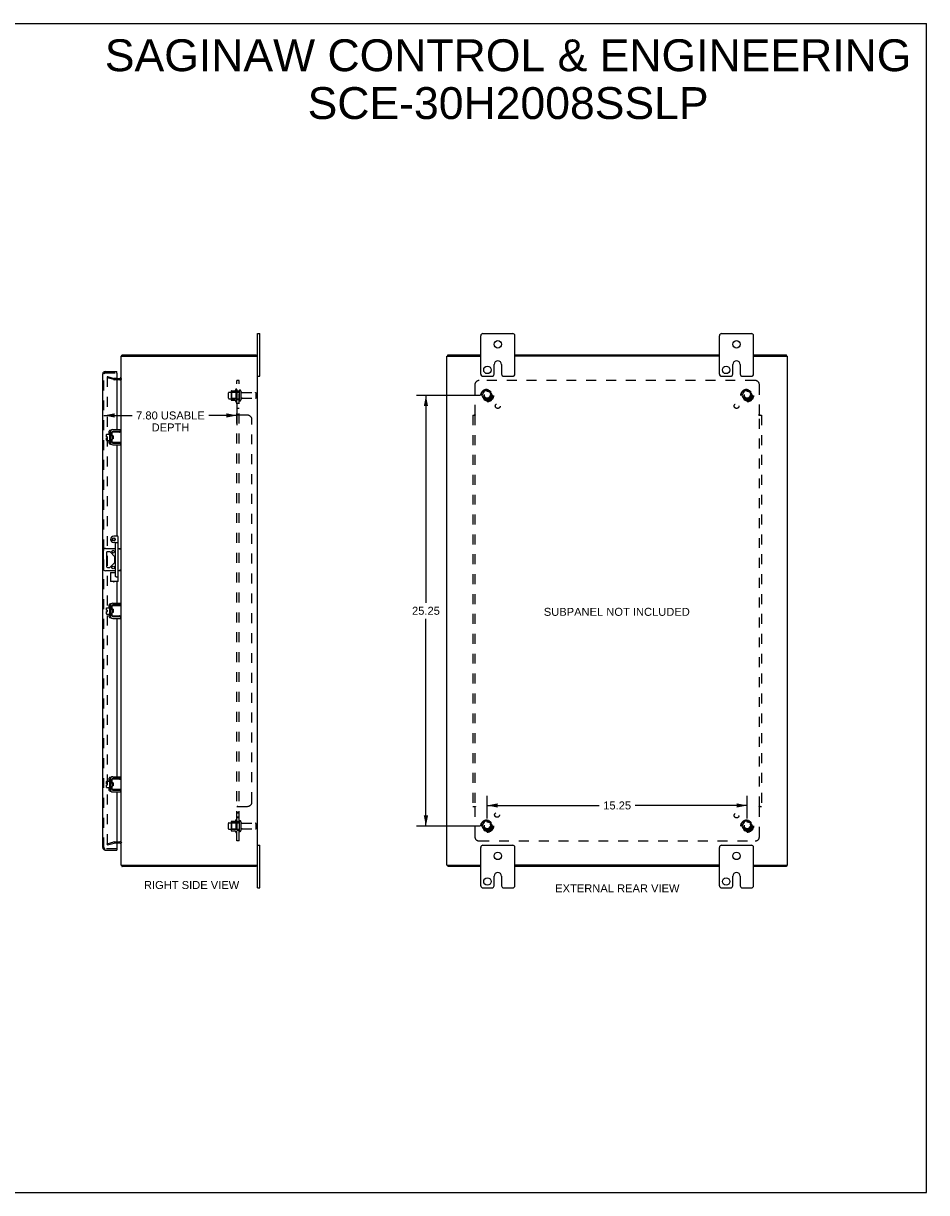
# Model space of a CAD drawing. Header units: inches. Extents: x 0 to 106, y 0 to 69.
# Tile 5 of 5: x 53 to 106, y 0 to 69. Entities that reach past the tile are written whole.
import ezdxf

# ---------------------------------------------------------------- set-up
doc = ezdxf.new("R2010")
doc.units = ezdxf.units.IN
doc.header["$LTSCALE"] = 5.827913
doc.header["$MEASUREMENT"] = 0
doc.linetypes.add('HIDDEN', pattern=[0.2, 0.1, -0.1])
doc.layers.get('0').update_dxf_attribs({"linetype": 'CONTINUOUS'})
for name, color, linetype in [('DEFAULT_2', 8, 'HIDDEN'), ('DIMENSIONS', 7, 'CONTINUOUS'), ('DOOR_ASSEMBLY', 7, 'CONTINUOUS'), ('SUBPANEL', 7, 'CONTINUOUS')]:
    doc.layers.add(name, color=color, linetype=linetype)
doc.styles.get("Standard").update_dxf_attribs({"font": 'arial.ttf'})
doc.dimstyles.new('DIMSTYLE_1', dxfattribs={"dimtxt": 0.46748, "dimasz": 0.623306, "dimexe": 0.09, "dimexo": 0.07, "dimgap": 0.0375, "dimtad": 0, "dimtih": 1, "dimtoh": 1, "dimzin": 4, "dimdsep": 46, "dimtxsty": 'Standard', "dimblk": '_FILLED', "dimblk1": '_FILLED', "dimblk2": '_FILLED', "dimcen": 0.09, "dimadec": 3, "dimazin": 1, "dimtfac": 1, "dimtdec": 3, "dimtofl": 0, "dimtmove": 0, "dimatfit": 3, "dimldrblk": '_FILLED', "dimfxl": 0, "dimtolj": 1, "dimtzin": 4, "dimarcsym": 0})

# ---------------------------------------------------------------- blocks, each defined once
blk = doc.blocks.new('_FILLED')
at = {"color": 0, "linetype": 'ByBlock'}
blk.add_solid([(0, 0), (-1, 0.2), (-1, -0.2)], dxfattribs=at)
blk = doc.blocks.new('*D5')
at = {"layer": 'DIMENSIONS', "color": 2, "linetype": 'Continuous'}
for p, q in [((65.508, 46.272), (65.508, 45.012)), ((57.71, 45.573), (59.364, 45.573)), ((65.508, 45.573), (63.854, 45.573))]:
    blk.add_line(p, q, dxfattribs=at)
at = {"layer": 'DIMENSIONS', "color": 2, "linetype": 'Continuous', "xscale": 0.6233062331, "yscale": 0.6233062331, "zscale": 0.6233062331, "rotation": 180}
blk.add_blockref('_FILLED', (57.71, 45.573), dxfattribs=at)
at = {"layer": 'DIMENSIONS', "color": 2, "linetype": 'Continuous', "xscale": 0.6233062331, "yscale": 0.6233062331, "zscale": 0.6233062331}
blk.add_blockref('_FILLED', (65.508, 45.573), dxfattribs=at)
at = {"layer": 'DIMENSIONS', "color": 2, "linetype": 'Continuous', "insert": (61.609, 45.806), "char_height": 0.46748, "width": 4.02311, "attachment_point": 2, "line_spacing_factor": 0.9}
blk.add_mtext('7.80 USABLE\\PDEPTH', dxfattribs=at)
blk = doc.blocks.new('*D10')
at = {"layer": 'DIMENSIONS', "color": 2, "linetype": 'Continuous'}
for p, q in [((79.749, 46.744), (76.033, 46.744)), ((76.594, 46.744), (76.594, 34.587)), ((76.594, 21.494), (76.594, 33.652)), ((79.749, 21.494), (76.033, 21.494))]:
    blk.add_line(p, q, dxfattribs=at)
at = {"layer": 'DIMENSIONS', "color": 2, "linetype": 'Continuous', "xscale": 0.6233062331, "yscale": 0.6233062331, "zscale": 0.6233062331}
for p, rotation in [((76.594, 46.744), 90), ((76.594, 21.494), 270)]:
    blk.add_blockref('_FILLED', p, dxfattribs=dict(at, rotation=rotation))
at = {"layer": 'DIMENSIONS', "color": 2, "linetype": 'Continuous', "insert": (76.594, 34.353), "char_height": 0.4675, "width": 1.63357, "attachment_point": 2, "line_spacing_factor": 0.9}
blk.add_mtext('25.25', dxfattribs=at)
blk = doc.blocks.new('*D11')
at = {"layer": 'DIMENSIONS', "color": 2, "linetype": 'Continuous'}
for p, q in [((80.185, 21.931), (80.185, 23.265)), ((80.185, 22.704), (86.759, 22.704)), ((95.435, 22.704), (88.86, 22.704)), ((95.435, 21.931), (95.435, 23.265))]:
    blk.add_line(p, q, dxfattribs=at)
at = {"layer": 'DIMENSIONS', "color": 2, "linetype": 'Continuous', "xscale": 0.6233062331, "yscale": 0.6233062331, "zscale": 0.6233062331, "rotation": 180}
blk.add_blockref('_FILLED', (80.185, 22.704), dxfattribs=at)
at = {"layer": 'DIMENSIONS', "color": 2, "linetype": 'Continuous', "xscale": 0.6233062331, "yscale": 0.6233062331, "zscale": 0.6233062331}
blk.add_blockref('_FILLED', (95.435, 22.704), dxfattribs=at)
at = {"layer": 'DIMENSIONS', "color": 2, "linetype": 'Continuous', "insert": (87.81, 22.938), "char_height": 0.4675, "width": 1.63357, "attachment_point": 2, "line_spacing_factor": 0.9}
blk.add_mtext('15.25', dxfattribs=at)

msp = doc.modelspace()

# ---------------------------------------------------------------- linework, layer by layer
at = {"color": 7, "linetype": 'Continuous'}
for p, q in [((0, 68.564), (105.962, 68.564)), ((105.962, 0), (105.962, 68.564)), ((66.708, 50.369), (66.843, 50.369)), ((66.843, 47.869), (66.843, 50.369)), ((79.81, 47.994), (79.81, 50.244)), ((79.935, 50.369), (81.685, 50.369)), ((81.81, 47.994), (81.81, 50.244)), ((93.81, 47.994), (93.81, 50.244)), ((93.935, 50.369), (95.685, 50.369)), ((95.81, 47.994), (95.81, 50.244)), ((58.771, 49.044), (58.771, 49.119)), ((66.645, 49.044), (66.645, 49.119)), ((77.873, 49.044), (77.873, 49.119)), ((97.747, 49.044), (97.747, 49.119)), ((80.591, 47.994), (80.591, 48.557)), ((81.029, 48.557), (81.029, 47.994)), ((94.591, 47.994), (94.591, 48.557)), ((95.029, 48.557), (95.029, 47.994)), ((66.708, 47.869), (66.843, 47.869)), ((79.935, 47.869), (80.466, 47.869)), ((81.154, 47.869), (81.685, 47.869)), ((93.935, 47.869), (94.466, 47.869)), ((95.154, 47.869), (95.685, 47.869)), ((58.071, 44.608), (58.074, 44.608)), ((58.175, 44.577), (58.175, 44.012)), ((58.179, 44.412), (58.179, 44.597)), ((58.189, 44.607), (58.708, 44.607)), ((58.675, 44.637), (58.235, 44.637)), ((58.675, 44.637), (58.675, 44.741)), ((58.708, 43.982), (58.708, 44.607)), ((57.856, 44.328), (57.856, 44.464)), ((57.856, 44.328), (57.924, 44.328)), ((57.856, 44.114), (57.856, 44.26)), ((57.856, 44.26), (57.924, 44.26)), ((57.866, 44.474), (58.031, 44.474)), ((57.866, 44.104), (58.031, 44.104)), ((57.924, 44.26), (57.924, 44.328)), ((58.031, 44.538), (58.031, 44.051)), ((58.041, 44.548), (58.061, 44.548)), ((58.041, 44.041), (58.061, 44.041)), ((58.071, 43.981), (58.074, 43.981)), ((58.179, 44.406), (58.175, 44.413)), ((58.175, 44.205), (58.181, 44.193)), ((58.179, 43.992), (58.179, 44.177)), ((58.181, 44.318), (58.18, 44.339)), ((58.185, 44.264), (58.181, 44.318)), ((58.186, 44.244), (58.185, 44.264)), ((58.239, 44.387), (58.189, 44.387)), ((58.239, 44.202), (58.189, 44.202)), ((58.708, 43.982), (58.189, 43.982)), ((58.197, 44.375), (58.19, 44.387)), ((58.201, 44.387), (58.196, 44.377)), ((58.207, 44.307), (58.205, 44.322)), ((58.209, 44.282), (58.207, 44.307)), ((58.211, 44.267), (58.209, 44.282)), ((58.215, 44.202), (58.221, 44.211)), ((58.219, 44.214), (58.226, 44.202)), ((58.232, 44.318), (58.23, 44.339)), ((58.234, 44.274), (58.232, 44.318)), ((58.236, 44.253), (58.234, 44.274)), ((58.235, 43.952), (58.675, 43.952)), ((58.239, 44.387), (58.239, 44.202)), ((58.635, 43.989), (58.628, 43.992)), ((58.675, 43.952), (58.675, 43.848)), ((57.797, 37.775), (58.393, 37.775)), ((58.533, 37.775), (58.708, 37.775)), ((58.627, 37.725), (58.614, 37.715)), ((57.672, 36.588), (57.672, 37.65)), ((57.863, 37.522), (57.863, 36.717)), ((58.024, 37.584), (57.925, 37.584)), ((58.334, 37.3), (58.068, 37.566)), ((58.353, 36.983), (58.353, 37.256)), ((58.393, 36.463), (57.797, 36.463)), ((57.925, 36.654), (58.024, 36.654)), ((58.068, 36.673), (58.334, 36.939)), ((58.708, 36.463), (58.533, 36.463)), ((57.856, 34.153), (57.856, 34.289)), ((57.866, 34.299), (58.031, 34.299)), ((58.031, 34.363), (58.031, 33.876)), ((58.041, 34.373), (58.061, 34.373)), ((58.071, 34.433), (58.074, 34.433)), ((58.175, 34.402), (58.175, 33.837)), ((58.179, 34.237), (58.179, 34.422)), ((58.189, 34.432), (58.708, 34.432)), ((58.675, 34.462), (58.235, 34.462)), ((58.675, 34.462), (58.675, 34.566)), ((58.708, 33.807), (58.708, 34.432)), ((57.856, 34.153), (57.924, 34.153)), ((57.856, 33.939), (57.856, 34.085)), ((57.856, 34.085), (57.924, 34.085)), ((57.866, 33.929), (58.031, 33.929)), ((57.924, 34.085), (57.924, 34.153)), ((58.041, 33.866), (58.061, 33.866)), ((58.071, 33.806), (58.074, 33.806)), ((58.179, 34.231), (58.175, 34.238)), ((58.175, 34.03), (58.181, 34.018)), ((58.179, 33.817), (58.179, 34.002)), ((58.181, 34.143), (58.18, 34.164)), ((58.185, 34.089), (58.181, 34.143)), ((58.186, 34.069), (58.185, 34.089)), ((58.239, 34.212), (58.189, 34.212)), ((58.239, 34.027), (58.189, 34.027)), ((58.708, 33.807), (58.189, 33.807)), ((58.197, 34.2), (58.19, 34.212)), ((58.201, 34.212), (58.196, 34.202)), ((58.207, 34.132), (58.205, 34.147)), ((58.209, 34.107), (58.207, 34.132)), ((58.211, 34.092), (58.209, 34.107)), ((58.215, 34.027), (58.221, 34.036)), ((58.219, 34.039), (58.226, 34.027)), ((58.232, 34.143), (58.23, 34.164)), ((58.234, 34.099), (58.232, 34.143)), ((58.236, 34.078), (58.234, 34.099)), ((58.235, 33.777), (58.675, 33.777)), ((58.239, 34.212), (58.239, 34.027)), ((58.635, 33.814), (58.628, 33.817)), ((58.675, 33.777), (58.675, 33.673)), ((57.856, 23.978), (57.856, 24.114)), ((57.866, 24.124), (58.031, 24.124)), ((58.031, 24.188), (58.031, 23.701)), ((58.041, 24.198), (58.061, 24.198)), ((58.071, 24.258), (58.074, 24.258)), ((58.175, 24.227), (58.175, 23.662)), ((58.179, 24.056), (58.175, 24.063)), ((58.179, 24.062), (58.179, 24.247)), ((58.189, 24.257), (58.708, 24.257)), ((58.239, 24.037), (58.189, 24.037)), ((58.197, 24.025), (58.19, 24.037)), ((58.201, 24.037), (58.196, 24.027)), ((58.675, 24.287), (58.235, 24.287)), ((58.239, 24.037), (58.239, 23.852)), ((58.675, 24.287), (58.675, 24.391)), ((58.708, 23.632), (58.708, 24.257)), ((57.856, 23.978), (57.924, 23.978)), ((57.856, 23.91), (57.924, 23.91)), ((57.856, 23.764), (57.856, 23.91)), ((57.866, 23.754), (58.031, 23.754)), ((57.924, 23.91), (57.924, 23.978)), ((58.041, 23.691), (58.061, 23.691)), ((58.071, 23.631), (58.074, 23.631)), ((58.175, 23.855), (58.181, 23.843)), ((58.179, 23.642), (58.179, 23.827)), ((58.181, 23.968), (58.18, 23.989)), ((58.185, 23.914), (58.181, 23.968)), ((58.186, 23.894), (58.185, 23.914)), ((58.239, 23.852), (58.189, 23.852)), ((58.708, 23.632), (58.189, 23.632)), ((58.207, 23.957), (58.205, 23.972)), ((58.209, 23.932), (58.207, 23.957)), ((58.211, 23.917), (58.209, 23.932)), ((58.215, 23.852), (58.221, 23.861)), ((58.219, 23.864), (58.226, 23.852)), ((58.232, 23.968), (58.23, 23.989)), ((58.234, 23.924), (58.232, 23.968)), ((58.236, 23.903), (58.234, 23.924)), ((58.235, 23.602), (58.675, 23.602)), ((58.635, 23.639), (58.628, 23.642)), ((58.675, 23.602), (58.675, 23.498)), ((66.708, 20.369), (66.843, 20.369)), ((66.843, 17.869), (66.843, 20.369)), ((79.81, 17.994), (79.81, 20.244)), ((79.935, 20.369), (81.685, 20.369)), ((81.81, 17.994), (81.81, 20.244)), ((93.81, 17.994), (93.81, 20.244)), ((93.935, 20.369), (95.685, 20.369)), ((95.81, 17.994), (95.81, 20.244)), ((66.645, 19.194), (66.645, 19.119)), ((77.873, 19.194), (77.873, 19.119)), ((80.591, 17.994), (80.591, 18.557)), ((81.029, 18.557), (81.029, 17.994)), ((94.591, 17.994), (94.591, 18.557)), ((95.029, 18.557), (95.029, 17.994)), ((97.747, 19.194), (97.747, 19.119)), ((66.708, 17.869), (66.843, 17.869)), ((79.935, 17.869), (80.466, 17.869)), ((81.154, 17.869), (81.685, 17.869)), ((93.935, 17.869), (94.466, 17.869)), ((95.154, 17.869), (95.685, 17.869)), ((0, 0), (105.962, 0))]:
    msp.add_line(p, q, dxfattribs=at)
at = {"color": 3, "linetype": 'Continuous'}
for p, q in [((66.708, 17.869), (66.708, 50.369)), ((58.708, 44.607), (58.708, 49.044)), ((58.708, 49.044), (66.708, 49.044)), ((58.771, 49.119), (66.645, 49.119)), ((77.81, 19.194), (77.81, 49.044)), ((77.81, 49.044), (79.81, 49.044)), ((77.873, 49.119), (79.81, 49.119)), ((81.81, 49.119), (93.81, 49.119)), ((93.81, 49.044), (81.81, 49.044)), ((95.81, 49.119), (97.747, 49.119)), ((95.81, 49.044), (97.81, 49.044)), ((97.81, 19.194), (97.81, 49.044)), ((58.46, 47.744), (58.638, 47.744)), ((58.071, 44.608), (58.071, 43.981)), ((58.235, 44.741), (58.675, 44.741)), ((58.708, 34.432), (58.708, 43.982)), ((58.235, 43.848), (58.675, 43.848)), ((58.071, 34.433), (58.071, 33.806)), ((58.235, 34.566), (58.675, 34.566)), ((58.235, 33.673), (58.675, 33.673)), ((58.708, 24.257), (58.708, 33.807)), ((58.071, 24.258), (58.071, 23.631)), ((58.235, 24.391), (58.675, 24.391)), ((58.235, 23.498), (58.675, 23.498)), ((58.708, 19.194), (58.708, 23.632)), ((58.638, 20.494), (58.46, 20.494)), ((58.708, 19.194), (66.708, 19.194)), ((58.759, 19.143), (58.761, 19.136)), ((66.645, 19.119), (58.771, 19.119)), ((77.81, 19.194), (79.81, 19.194)), ((79.81, 19.119), (77.873, 19.119)), ((93.81, 19.194), (81.81, 19.194)), ((93.81, 19.119), (81.81, 19.119)), ((95.81, 19.194), (97.81, 19.194)), ((97.747, 19.119), (95.81, 19.119))]:
    msp.add_line(p, q, dxfattribs=at)
for points in [[(58.75, 49.076), (58.751, 49.077), (58.752, 49.079), (58.753, 49.08), (58.754, 49.082), (58.755, 49.084), (58.756, 49.086), (58.757, 49.089), (58.757, 49.091), (58.758, 49.094), (58.759, 49.096), (58.761, 49.103)], [(58.761, 49.103), (58.761, 49.105), (58.762, 49.107), (58.763, 49.109), (58.763, 49.111), (58.764, 49.112), (58.764, 49.114), (58.765, 49.115), (58.766, 49.116), (58.766, 49.117), (58.767, 49.118), (58.768, 49.118), (58.769, 49.119), (58.769, 49.119), (58.77, 49.119), (58.771, 49.119)], [(58.75, 19.163), (58.751, 19.161), (58.752, 19.16), (58.753, 19.158), (58.754, 19.156), (58.755, 19.154), (58.756, 19.152), (58.757, 19.15), (58.757, 19.148), (58.758, 19.145), (58.759, 19.143)], [(58.761, 19.136), (58.761, 19.134), (58.762, 19.132), (58.763, 19.13), (58.763, 19.128), (58.764, 19.126), (58.764, 19.125), (58.765, 19.124), (58.766, 19.123), (58.766, 19.122), (58.767, 19.121), (58.768, 19.12), (58.769, 19.12), (58.769, 19.12), (58.77, 19.119), (58.771, 19.119)]]:
    msp.add_lwpolyline(points, dxfattribs=at)
at = {"color": 7, "linetype": 'Continuous'}
for points in [[(58.628, 44.597), (58.635, 44.599), (58.639, 44.601), (58.642, 44.602), (58.645, 44.603), (58.648, 44.603), (58.651, 44.604), (58.653, 44.605), (58.656, 44.605), (58.658, 44.606), (58.66, 44.606), (58.663, 44.607), (58.665, 44.607), (58.667, 44.607)], [(58.18, 44.339), (58.179, 44.349), (58.179, 44.359), (58.178, 44.368), (58.177, 44.376), (58.177, 44.384), (58.176, 44.391), (58.175, 44.398), (58.175, 44.404), (58.175, 44.404)], [(58.179, 44.412), (58.179, 44.41), (58.179, 44.408), (58.179, 44.407), (58.179, 44.405), (58.179, 44.404), (58.179, 44.402), (58.18, 44.401), (58.18, 44.399), (58.18, 44.398), (58.181, 44.397), (58.181, 44.396), (58.181, 44.395), (58.182, 44.394), (58.182, 44.393), (58.183, 44.392), (58.183, 44.391), (58.184, 44.39), (58.184, 44.389), (58.185, 44.389), (58.186, 44.388), (58.186, 44.388), (58.187, 44.387), (58.188, 44.387), (58.189, 44.387)], [(58.189, 44.202), (58.188, 44.202), (58.187, 44.201), (58.186, 44.201), (58.186, 44.201), (58.185, 44.2), (58.184, 44.199), (58.184, 44.199), (58.183, 44.198), (58.183, 44.197), (58.182, 44.196), (58.182, 44.195), (58.182, 44.194), (58.181, 44.193), (58.181, 44.192), (58.18, 44.191), (58.18, 44.189), (58.18, 44.188), (58.179, 44.187), (58.179, 44.185), (58.179, 44.184), (58.179, 44.182), (58.179, 44.181), (58.179, 44.179), (58.179, 44.177)], [(58.19, 44.202), (58.189, 44.208), (58.188, 44.216), (58.188, 44.225), (58.187, 44.234), (58.186, 44.244)], [(58.205, 44.322), (58.204, 44.33), (58.204, 44.337), (58.203, 44.344), (58.202, 44.35), (58.201, 44.356), (58.2, 44.361), (58.2, 44.365), (58.199, 44.369), (58.198, 44.372), (58.197, 44.374), (58.197, 44.375)], [(58.219, 44.214), (58.219, 44.215), (58.218, 44.217), (58.217, 44.22), (58.216, 44.224), (58.216, 44.228), (58.215, 44.233), (58.214, 44.239), (58.213, 44.245), (58.212, 44.252), (58.212, 44.259), (58.211, 44.267)], [(58.23, 44.339), (58.229, 44.349), (58.229, 44.359), (58.228, 44.368), (58.227, 44.376), (58.227, 44.384), (58.226, 44.387)], [(58.239, 44.215), (58.238, 44.215), (58.238, 44.224), (58.237, 44.233), (58.236, 44.243), (58.236, 44.253)], [(58.667, 43.982), (58.665, 43.982), (58.663, 43.982), (58.66, 43.982), (58.658, 43.983), (58.656, 43.983), (58.653, 43.984), (58.651, 43.984), (58.648, 43.985), (58.645, 43.986), (58.642, 43.987), (58.639, 43.988), (58.635, 43.989)], [(58.702, 37.775), (58.698, 37.775), (58.694, 37.773), (58.69, 37.771), (58.685, 37.769), (58.68, 37.765), (58.675, 37.762), (58.669, 37.758), (58.663, 37.754), (58.658, 37.749), (58.652, 37.745), (58.645, 37.74), (58.639, 37.735), (58.633, 37.73), (58.627, 37.725)], [(58.633, 36.508), (58.62, 36.518), (58.614, 36.523)], [(58.702, 36.463), (58.698, 36.464), (58.694, 36.465), (58.69, 36.467), (58.685, 36.47), (58.68, 36.473), (58.675, 36.477), (58.669, 36.481), (58.663, 36.485), (58.658, 36.489), (58.652, 36.494), (58.645, 36.499), (58.639, 36.503), (58.633, 36.508)], [(58.628, 34.422), (58.635, 34.424), (58.639, 34.426), (58.642, 34.427), (58.645, 34.428), (58.648, 34.428), (58.651, 34.429), (58.653, 34.43), (58.656, 34.43), (58.658, 34.431), (58.66, 34.431), (58.663, 34.432), (58.665, 34.432), (58.667, 34.432)], [(58.18, 34.164), (58.179, 34.174), (58.179, 34.184), (58.178, 34.193), (58.177, 34.201), (58.177, 34.209), (58.176, 34.216), (58.175, 34.223), (58.175, 34.229), (58.175, 34.229)], [(58.179, 34.237), (58.179, 34.235), (58.179, 34.233), (58.179, 34.232), (58.179, 34.23), (58.179, 34.229), (58.179, 34.227), (58.18, 34.226), (58.18, 34.224), (58.18, 34.223), (58.181, 34.222), (58.181, 34.221), (58.181, 34.22), (58.182, 34.219), (58.182, 34.218), (58.183, 34.217), (58.183, 34.216), (58.184, 34.215), (58.184, 34.214), (58.185, 34.214), (58.186, 34.213), (58.186, 34.213), (58.187, 34.212), (58.188, 34.212), (58.189, 34.212)], [(58.189, 34.027), (58.188, 34.027), (58.187, 34.026), (58.186, 34.026), (58.186, 34.026), (58.185, 34.025), (58.184, 34.024), (58.184, 34.024), (58.183, 34.023), (58.183, 34.022), (58.182, 34.021), (58.182, 34.02), (58.182, 34.019), (58.181, 34.018), (58.181, 34.017), (58.18, 34.016), (58.18, 34.014), (58.18, 34.013), (58.179, 34.012), (58.179, 34.01), (58.179, 34.009), (58.179, 34.007), (58.179, 34.006), (58.179, 34.004), (58.179, 34.002)], [(58.19, 34.027), (58.189, 34.033), (58.188, 34.041), (58.188, 34.05), (58.187, 34.059), (58.186, 34.069)], [(58.205, 34.147), (58.204, 34.155), (58.204, 34.162), (58.203, 34.169), (58.202, 34.175), (58.201, 34.181), (58.2, 34.186), (58.2, 34.19), (58.199, 34.194), (58.198, 34.197), (58.197, 34.199), (58.197, 34.2)], [(58.219, 34.039), (58.219, 34.04), (58.218, 34.042), (58.217, 34.045), (58.216, 34.049), (58.216, 34.053), (58.215, 34.058), (58.214, 34.064), (58.213, 34.07), (58.212, 34.077), (58.212, 34.084), (58.211, 34.092)], [(58.23, 34.164), (58.229, 34.174), (58.229, 34.184), (58.228, 34.193), (58.227, 34.201), (58.227, 34.209), (58.226, 34.212)], [(58.239, 34.04), (58.238, 34.04), (58.238, 34.049), (58.237, 34.058), (58.236, 34.068), (58.236, 34.078)], [(58.667, 33.807), (58.665, 33.807), (58.663, 33.807), (58.66, 33.807), (58.658, 33.808), (58.656, 33.808), (58.653, 33.809), (58.651, 33.809), (58.648, 33.81), (58.645, 33.811), (58.642, 33.812), (58.639, 33.813), (58.635, 33.814)], [(58.18, 23.989), (58.179, 23.999), (58.179, 24.009), (58.178, 24.018), (58.177, 24.026), (58.177, 24.034), (58.176, 24.041), (58.175, 24.048), (58.175, 24.054), (58.175, 24.054)], [(58.179, 24.062), (58.179, 24.06), (58.179, 24.058), (58.179, 24.057), (58.179, 24.055), (58.179, 24.054), (58.179, 24.052), (58.18, 24.051), (58.18, 24.049), (58.18, 24.048), (58.181, 24.047), (58.181, 24.046), (58.181, 24.045), (58.182, 24.044), (58.182, 24.043), (58.183, 24.042), (58.183, 24.041), (58.184, 24.04), (58.184, 24.039), (58.185, 24.039), (58.186, 24.038), (58.186, 24.038), (58.187, 24.037), (58.188, 24.037), (58.189, 24.037)], [(58.205, 23.972), (58.204, 23.98), (58.204, 23.987), (58.203, 23.994), (58.202, 24), (58.201, 24.006), (58.2, 24.011), (58.2, 24.015), (58.199, 24.019), (58.198, 24.022), (58.197, 24.024), (58.197, 24.025)], [(58.23, 23.989), (58.229, 23.999), (58.229, 24.009), (58.228, 24.018), (58.227, 24.026), (58.227, 24.034), (58.226, 24.037)], [(58.628, 24.247), (58.635, 24.249), (58.639, 24.251), (58.642, 24.252), (58.645, 24.253), (58.648, 24.253), (58.651, 24.254), (58.653, 24.255), (58.656, 24.255), (58.658, 24.256), (58.66, 24.256), (58.663, 24.257), (58.665, 24.257), (58.667, 24.257)], [(58.189, 23.852), (58.188, 23.852), (58.187, 23.851), (58.186, 23.851), (58.186, 23.851), (58.185, 23.85), (58.184, 23.849), (58.184, 23.849), (58.183, 23.848), (58.183, 23.847), (58.182, 23.846), (58.182, 23.845), (58.182, 23.844), (58.181, 23.843), (58.181, 23.842), (58.18, 23.841), (58.18, 23.839), (58.18, 23.838), (58.179, 23.837), (58.179, 23.835), (58.179, 23.834), (58.179, 23.832), (58.179, 23.831), (58.179, 23.829), (58.179, 23.827)], [(58.19, 23.852), (58.189, 23.858), (58.188, 23.866), (58.188, 23.875), (58.187, 23.884), (58.186, 23.894)], [(58.219, 23.864), (58.219, 23.865), (58.218, 23.867), (58.217, 23.87), (58.216, 23.874), (58.216, 23.878), (58.215, 23.883), (58.214, 23.889), (58.213, 23.895), (58.212, 23.902), (58.212, 23.909), (58.211, 23.917)], [(58.239, 23.865), (58.238, 23.865), (58.238, 23.874), (58.237, 23.883), (58.236, 23.893), (58.236, 23.903)], [(58.667, 23.632), (58.665, 23.632), (58.663, 23.632), (58.66, 23.632), (58.658, 23.633), (58.656, 23.633), (58.653, 23.634), (58.651, 23.634), (58.648, 23.635), (58.645, 23.636), (58.642, 23.637), (58.639, 23.638), (58.635, 23.639)]]:
    msp.add_lwpolyline(points, dxfattribs=at)
for centre, radius in [((80.81, 49.744), 0.219), ((94.81, 49.744), 0.219), ((80.201, 48.244), 0.219), ((94.201, 48.244), 0.219), ((58.243, 37.584), 0.08), ((58.243, 36.654), 0.08), ((80.81, 19.744), 0.219), ((94.81, 19.744), 0.219), ((80.201, 18.244), 0.219), ((94.201, 18.244), 0.219)]:
    msp.add_circle(centre, radius, dxfattribs=at)
for centre, radius, start, end in [((79.935, 50.244), 0.125, 90, 180), ((81.685, 50.244), 0.125, 0, 90), ((93.935, 50.244), 0.125, 90, 180), ((95.685, 50.244), 0.125, 0, 90), ((80.81, 48.557), 0.219, 0, 180), ((94.81, 48.557), 0.219, 0, 180), ((79.935, 47.994), 0.125, 180, 270), ((80.466, 47.994), 0.125, 270.00009, 360), ((81.154, 47.994), 0.125, 180, 269.99991), ((81.685, 47.994), 0.125, 270, 360), ((93.935, 47.994), 0.125, 180, 270), ((94.466, 47.994), 0.125, 270.00009, 360), ((95.154, 47.994), 0.125, 180, 269.99991), ((95.685, 47.994), 0.125, 270, 360), ((58.235, 44.577), 0.06, 90, 180), ((58.189, 44.597), 0.01, 90, 144.8477), ((57.866, 44.464), 0.01, 90, 180), ((57.866, 44.114), 0.01, 180, 270), ((58.041, 44.538), 0.01, 90, 180), ((58.041, 44.051), 0.01, 180, 270), ((58.061, 44.538), 0.01, 0, 90), ((58.061, 44.051), 0.01, 270, 360), ((58.235, 44.012), 0.06, 180, 270), ((58.189, 43.992), 0.01, 214.70761, 270), ((57.797, 37.65), 0.125, 90, 180), ((57.925, 37.522), 0.0625, 90, 180), ((58.024, 37.522), 0.0625, 45, 90), ((58.29, 37.256), 0.0625, 0, 45), ((57.797, 36.588), 0.125, 180, 270), ((57.925, 36.717), 0.0625, 180, 270), ((58.024, 36.717), 0.0625, 270, 315), ((58.29, 36.983), 0.0625, 315, 360), ((57.866, 34.289), 0.01, 90, 180), ((58.041, 34.363), 0.01, 90, 180), ((58.061, 34.363), 0.01, 0, 90), ((58.235, 34.402), 0.06, 90, 180), ((58.189, 34.422), 0.01, 90, 144.8477), ((57.866, 33.939), 0.01, 180, 270), ((58.041, 33.876), 0.01, 180, 270), ((58.061, 33.876), 0.01, 270, 360), ((58.235, 33.837), 0.06, 180, 270), ((58.189, 33.817), 0.01, 214.70761, 270), ((57.866, 24.114), 0.01, 90, 180), ((58.041, 24.188), 0.01, 90, 180), ((58.061, 24.188), 0.01, 0, 90), ((58.235, 24.227), 0.06, 90, 180), ((58.189, 24.247), 0.01, 90, 144.8477), ((57.866, 23.764), 0.01, 180, 270), ((58.041, 23.701), 0.01, 180, 270), ((58.061, 23.701), 0.01, 270, 360), ((58.235, 23.662), 0.06, 180, 270), ((58.189, 23.642), 0.01, 214.70761, 270), ((79.935, 20.244), 0.125, 90, 180), ((81.685, 20.244), 0.125, 0, 90), ((93.935, 20.244), 0.125, 90, 180), ((95.685, 20.244), 0.125, 0, 90), ((80.81, 18.557), 0.219, 0, 180), ((94.81, 18.557), 0.219, 0, 180), ((79.935, 17.994), 0.125, 180, 270), ((80.466, 17.994), 0.125, 270.00009, 360), ((81.154, 17.994), 0.125, 180, 269.99991), ((81.685, 17.994), 0.125, 270, 360), ((93.935, 17.994), 0.125, 180, 270), ((94.466, 17.994), 0.125, 270.00009, 360), ((95.154, 17.994), 0.125, 180, 269.99991), ((95.685, 17.994), 0.125, 270, 360)]:
    msp.add_arc(centre, radius, start, end, dxfattribs=at)
at = {"color": 3, "linetype": 'Continuous'}
for centre, radius, start, end in [((58.853, 48.974), 0.145, 135.39862, 151.12634), ((58.638, 47.814), 0.07, 270, 360), ((58.235, 44.577), 0.164, 90, 180), ((58.235, 44.012), 0.164, 180, 270), ((58.235, 34.402), 0.164, 90, 180), ((58.235, 33.837), 0.164, 180, 270), ((58.235, 24.227), 0.164, 90, 180), ((58.235, 23.662), 0.164, 180, 270), ((58.638, 20.424), 0.07, 0, 90), ((58.853, 19.264), 0.145, 208.87366, 224.60138)]:
    msp.add_arc(centre, radius, start, end, dxfattribs=at)
at = {"layer": 'DEFAULT_2', "color": 8, "linetype": 'HIDDEN'}
for p, q in [((57.915, 47.849), (57.896, 47.776)), ((57.896, 47.83), (57.896, 47.828)), ((57.896, 47.828), (57.896, 20.41)), ((58.28, 47.673), (57.896, 47.776)), ((57.91, 47.843), (57.909, 47.843)), ((57.915, 47.849), (58.299, 47.746)), ((58.46, 47.744), (58.31, 47.744)), ((58.638, 47.669), (58.31, 47.669)), ((65.008, 46.587), (65.008, 46.902)), ((65.038, 46.932), (65.633, 46.932)), ((65.172, 47), (65.172, 46.489)), ((65.192, 46.928), (65.172, 46.948)), ((65.183, 47.022), (65.41, 47.022)), ((65.192, 46.928), (65.192, 46.561)), ((65.488, 46.928), (65.192, 46.928)), ((65.438, 47.1), (65.438, 46.388)), ((65.488, 46.928), (65.508, 46.948)), ((65.488, 46.928), (65.488, 46.561)), ((65.508, 47.078), (65.508, 46.41)), ((65.633, 47.002), (65.633, 46.487)), ((65.743, 47.002), (65.743, 46.487)), ((65.806, 46.909), (66.603, 46.909)), ((66.633, 46.609), (66.633, 46.879)), ((80.022, 47.017), (79.867, 46.749)), ((79.867, 46.739), (80.022, 46.472)), ((80.339, 47.022), (80.03, 47.022)), ((80.502, 46.749), (80.348, 47.017)), ((80.348, 46.472), (80.502, 46.739)), ((95.272, 47.017), (95.117, 46.749)), ((95.117, 46.739), (95.272, 46.472)), ((95.589, 47.022), (95.28, 47.022)), ((95.752, 46.749), (95.598, 47.017)), ((95.598, 46.472), (95.752, 46.739)), ((65.038, 46.557), (65.633, 46.557)), ((65.192, 46.561), (65.172, 46.541)), ((65.183, 46.467), (65.41, 46.467)), ((65.488, 46.561), (65.192, 46.561)), ((65.488, 46.561), (65.508, 46.541)), ((65.806, 46.579), (66.603, 46.579)), ((80.339, 46.467), (80.03, 46.467)), ((95.589, 46.467), (95.28, 46.467)), ((65.008, 21.337), (65.008, 21.652)), ((65.038, 21.682), (65.633, 21.682)), ((65.038, 21.307), (65.633, 21.307)), ((65.172, 21.75), (65.172, 21.239)), ((65.192, 21.678), (65.172, 21.698)), ((65.192, 21.311), (65.172, 21.291)), ((65.183, 21.772), (65.41, 21.772)), ((65.488, 21.678), (65.192, 21.678)), ((65.192, 21.678), (65.192, 21.311)), ((65.488, 21.311), (65.192, 21.311)), ((65.438, 21.85), (65.438, 21.138)), ((65.488, 21.678), (65.508, 21.698)), ((65.488, 21.678), (65.488, 21.311)), ((65.488, 21.311), (65.508, 21.291)), ((65.508, 21.828), (65.508, 21.16)), ((65.633, 21.752), (65.633, 21.237)), ((65.743, 21.752), (65.743, 21.237)), ((65.806, 21.659), (66.603, 21.659)), ((65.806, 21.329), (66.603, 21.329)), ((66.633, 21.359), (66.633, 21.629)), ((80.022, 21.767), (79.867, 21.499)), ((79.867, 21.489), (80.022, 21.222)), ((80.339, 21.772), (80.03, 21.772)), ((80.502, 21.499), (80.348, 21.767)), ((80.348, 21.222), (80.502, 21.489)), ((95.272, 21.767), (95.117, 21.499)), ((95.117, 21.489), (95.272, 21.222)), ((95.589, 21.772), (95.28, 21.772)), ((95.752, 21.499), (95.598, 21.767)), ((95.598, 21.222), (95.752, 21.489)), ((58.31, 20.569), (58.638, 20.569)), ((65.183, 21.217), (65.41, 21.217)), ((80.339, 21.217), (80.03, 21.217)), ((95.589, 21.217), (95.28, 21.217)), ((57.896, 20.462), (58.28, 20.565)), ((57.915, 20.39), (57.896, 20.462)), ((57.915, 20.39), (58.299, 20.493)), ((58.46, 20.494), (58.31, 20.494))]:
    msp.add_line(p, q, dxfattribs=at)
for points in [[(57.909, 47.843), (57.908, 47.843), (57.906, 47.843), (57.905, 47.842), (57.904, 47.842), (57.902, 47.841), (57.901, 47.84), (57.9, 47.839), (57.899, 47.838), (57.898, 47.837), (57.897, 47.835), (57.897, 47.834), (57.896, 47.833), (57.896, 47.831), (57.896, 47.83)], [(57.914, 47.843), (57.912, 47.843), (57.911, 47.843), (57.91, 47.843)], [(57.896, 20.41), (57.896, 20.409), (57.896, 20.407), (57.896, 20.406), (57.897, 20.405), (57.897, 20.403)], [(57.91, 20.395), (57.909, 20.395), (57.908, 20.396), (57.906, 20.396), (57.905, 20.396), (57.904, 20.397), (57.902, 20.398), (57.901, 20.399), (57.9, 20.4), (57.899, 20.401), (57.898, 20.402), (57.897, 20.403)], [(57.914, 20.396), (57.912, 20.396), (57.911, 20.395), (57.91, 20.395)]]:
    msp.add_lwpolyline(points, dxfattribs=at)
for centre, radius in [((80.185, 46.744), 0.372), ((80.185, 46.744), 0.356), ((80.185, 46.744), 0.312), ((80.185, 46.744), 0.204), ((80.185, 46.744), 0.188), ((80.185, 46.744), 0.183), ((80.185, 46.744), 0.165), ((95.435, 46.744), 0.372), ((95.435, 46.744), 0.356), ((95.435, 46.744), 0.312), ((95.435, 46.744), 0.204), ((95.435, 46.744), 0.188), ((95.435, 46.744), 0.183), ((95.435, 46.744), 0.165), ((80.185, 21.494), 0.372), ((80.185, 21.494), 0.356), ((80.185, 21.494), 0.312), ((80.185, 21.494), 0.204), ((80.185, 21.494), 0.188), ((80.185, 21.494), 0.183), ((80.185, 21.494), 0.165), ((95.435, 21.494), 0.372), ((95.435, 21.494), 0.356), ((95.435, 21.494), 0.312), ((95.435, 21.494), 0.204), ((95.435, 21.494), 0.188), ((95.435, 21.494), 0.183), ((95.435, 21.494), 0.165)]:
    msp.add_circle(centre, radius, dxfattribs=at)
for centre, radius, start, end in [((58.31, 47.784), 0.115, 255, 270), ((58.31, 47.784), 0.04, 255, 270), ((58.638, 47.814), 0.145, 270, 321.24508), ((65.038, 46.902), 0.03, 90, 180), ((65.313, 47), 0.141, 174.79195, 180), ((65.183, 47.012), 0.01, 90, 174.80617), ((65.391, 47.032), 0.01, 270, 336.03207), ((66.038, 46.744), 0.698, 149.33687, 156.03207), ((65.47, 47.078), 0.0384, 0, 145.55034), ((65.688, 47.002), 0.055, 0, 180), ((65.806, 46.972), 0.0625, 180, 270), ((66.603, 46.879), 0.03, 360, 90), ((79.876, 46.744), 0.01, 150.01268, 209.98829), ((80.03, 47.012), 0.01, 90.01235, 149.98915), ((80.339, 47.012), 0.01, 30.01204, 89.98872), ((80.494, 46.744), 0.01, 330.01268, 29.98829), ((95.126, 46.744), 0.01, 150.01268, 209.98829), ((95.28, 47.012), 0.01, 90.01235, 149.98915), ((95.589, 47.012), 0.01, 30.01204, 89.98872), ((95.744, 46.744), 0.01, 330.01268, 29.98829), ((65.038, 46.587), 0.03, 180, 270), ((65.313, 46.489), 0.141, 180, 185.20805), ((65.183, 46.477), 0.01, 185.19383, 270), ((65.391, 46.457), 0.01, 23.96793, 90), ((66.038, 46.744), 0.698, 203.96793, 210.66313), ((65.47, 46.41), 0.0384, 214.44966, 360), ((65.688, 46.487), 0.055, 180, 360), ((65.806, 46.517), 0.0625, 90, 180), ((66.603, 46.609), 0.03, 270, 0), ((80.03, 46.477), 0.01, 210.01204, 269.98872), ((80.339, 46.477), 0.01, 270.01235, 329.98915), ((95.28, 46.477), 0.01, 210.01204, 269.98872), ((95.589, 46.477), 0.01, 270.01235, 329.98915), ((65.038, 21.652), 0.03, 90, 180), ((65.038, 21.337), 0.03, 180, 270), ((65.313, 21.75), 0.141, 174.79195, 180), ((65.183, 21.762), 0.01, 90, 174.80617), ((65.391, 21.782), 0.01, 270, 336.03207), ((66.038, 21.494), 0.698, 149.33687, 156.03207), ((65.47, 21.828), 0.0384, 0, 145.55034), ((65.688, 21.752), 0.055, 0, 180), ((65.806, 21.722), 0.0625, 180, 270), ((65.806, 21.267), 0.0625, 90, 180), ((66.603, 21.629), 0.03, 360, 90), ((66.603, 21.359), 0.03, 270, 0), ((79.876, 21.494), 0.01, 150.01268, 209.98829), ((80.03, 21.762), 0.01, 90.01235, 149.98915), ((80.339, 21.762), 0.01, 30.01204, 89.98872), ((80.494, 21.494), 0.01, 330.01268, 29.98829), ((95.126, 21.494), 0.01, 150.01268, 209.98829), ((95.28, 21.762), 0.01, 90.01235, 149.98915), ((95.589, 21.762), 0.01, 30.01204, 89.98872), ((95.744, 21.494), 0.01, 330.01268, 29.98829), ((58.31, 20.454), 0.115, 90, 105), ((58.638, 20.424), 0.145, 38.75492, 90), ((65.313, 21.239), 0.141, 180, 185.20805), ((65.183, 21.227), 0.01, 185.19383, 270), ((65.391, 21.207), 0.01, 23.96793, 90), ((66.038, 21.494), 0.698, 203.96793, 210.66313), ((65.47, 21.16), 0.0384, 214.44966, 360), ((65.688, 21.237), 0.055, 180, 360), ((80.03, 21.227), 0.01, 210.01204, 269.98872), ((80.339, 21.227), 0.01, 270.01235, 329.98915), ((95.28, 21.227), 0.01, 210.01204, 269.98872), ((95.589, 21.227), 0.01, 270.01235, 329.98915), ((58.31, 20.454), 0.04, 90, 105)]:
    msp.add_arc(centre, radius, start, end, dxfattribs=at)
at = {"layer": 'DOOR_ASSEMBLY', "color": 3, "linetype": 'Continuous'}
for p, q in [((57.635, 20.233), (57.635, 48.006)), ((57.78, 48.151), (58.46, 48.151)), ((58.46, 48.06), (58.46, 44.741)), ((58.019, 44.474), (58.019, 44.651)), ((58.069, 44.701), (58.125, 44.701)), ((58.175, 44.584), (58.175, 44.412)), ((58.46, 44.637), (58.46, 44.607)), ((58.019, 43.938), (58.019, 44.104)), ((58.125, 43.888), (58.069, 43.888)), ((58.175, 44.204), (58.175, 44.005)), ((58.46, 43.982), (58.46, 43.952)), ((58.46, 43.848), (58.46, 38.494)), ((58.46, 35.832), (58.46, 34.566)), ((58.019, 34.299), (58.019, 34.476)), ((58.069, 34.526), (58.125, 34.526)), ((58.175, 34.409), (58.175, 34.237)), ((58.46, 34.462), (58.46, 34.432)), ((58.019, 33.763), (58.019, 33.929)), ((58.125, 33.713), (58.069, 33.713)), ((58.175, 34.029), (58.175, 33.83)), ((58.46, 33.807), (58.46, 33.777)), ((58.46, 33.673), (58.46, 24.391)), ((58.019, 24.124), (58.019, 24.301)), ((58.069, 24.351), (58.125, 24.351)), ((58.175, 24.234), (58.175, 24.062)), ((58.46, 24.287), (58.46, 24.257)), ((58.019, 23.588), (58.019, 23.754)), ((58.125, 23.538), (58.069, 23.538)), ((58.175, 23.854), (58.175, 23.655)), ((58.46, 23.632), (58.46, 23.602)), ((58.46, 23.498), (58.46, 20.179)), ((57.78, 20.088), (58.46, 20.088))]:
    msp.add_line(p, q, dxfattribs=at)
at = {"layer": 'DOOR_ASSEMBLY', "color": 8, "linetype": 'HIDDEN'}
for p, q in [((57.71, 20.233), (57.71, 48.006)), ((57.78, 48.076), (58.444, 48.076)), ((58.444, 20.163), (57.78, 20.163))]:
    msp.add_line(p, q, dxfattribs=at)
at = {"layer": 'DOOR_ASSEMBLY', "color": 7, "linetype": 'Continuous'}
for p, q in [((58.46, 48.076), (58.444, 48.076)), ((58.46, 48.076), (58.46, 48.151)), ((58.503, 38.494), (58.283, 38.494)), ((58.533, 35.832), (58.533, 38.464)), ((58.363, 38.119), (58.283, 38.119)), ((58.393, 36.149), (58.393, 38.089)), ((58.423, 38.119), (58.503, 38.119)), ((58.095, 36.369), (58.095, 35.832)), ((58.095, 36.369), (58.393, 36.369)), ((58.533, 35.832), (58.095, 35.832)), ((58.414, 36.119), (58.503, 36.119)), ((58.444, 20.163), (58.46, 20.163)), ((58.46, 20.163), (58.46, 20.088))]:
    msp.add_line(p, q, dxfattribs=at)
for points in [[(58.095, 36.369), (58.095, 36.369), (58.096, 36.368), (58.097, 36.367), (58.116, 36.348)], [(58.116, 36.348), (58.12, 36.344), (58.125, 36.339)], [(58.095, 35.832), (58.095, 35.832), (58.096, 35.833), (58.097, 35.834), (58.116, 35.853)], [(58.116, 35.853), (58.121, 35.857), (58.125, 35.862)], [(58.363, 36.149), (58.369, 36.143), (58.376, 36.137), (58.382, 36.131), (58.389, 36.127), (58.395, 36.124), (58.402, 36.121), (58.408, 36.12), (58.414, 36.119)], [(58.511, 35.853), (58.507, 35.857), (58.503, 35.862)], [(58.533, 35.832), (58.532, 35.832), (58.532, 35.833), (58.531, 35.834), (58.511, 35.853)]]:
    msp.add_lwpolyline(points, dxfattribs=at)
for radius in [0.085, 0.08]:
    msp.add_circle((58.283, 38.307), radius, dxfattribs=at)
at = {"layer": 'DOOR_ASSEMBLY', "color": 3, "linetype": 'Continuous'}
for centre, radius, start, end in [((57.78, 48.006), 0.145, 90, 180), ((58.444, 48.06), 0.0156, 0, 90), ((58.069, 44.651), 0.05, 90, 180), ((58.125, 44.651), 0.05, 87.75493, 90), ((58.069, 43.938), 0.05, 180, 270), ((58.125, 43.938), 0.05, 270, 272.24507), ((58.283, 35.932), 0.109, 246.62084, 293.37916), ((58.069, 34.476), 0.05, 90, 180), ((58.125, 34.476), 0.05, 87.75493, 90), ((58.069, 33.763), 0.05, 180, 270), ((58.125, 33.763), 0.05, 270, 272.24507), ((58.069, 24.301), 0.05, 90, 180), ((58.125, 24.301), 0.05, 87.75493, 90), ((58.069, 23.588), 0.05, 180, 270), ((58.125, 23.588), 0.05, 270, 272.24507), ((57.78, 20.233), 0.145, 180, 270), ((58.444, 20.179), 0.0156, 270, 360)]:
    msp.add_arc(centre, radius, start, end, dxfattribs=at)
at = {"layer": 'DOOR_ASSEMBLY', "color": 8, "linetype": 'HIDDEN'}
for centre, start, end in [((57.78, 48.006), 90, 180), ((57.78, 20.233), 180, 270)]:
    msp.add_arc(centre, 0.07, start, end, dxfattribs=at)
at = {"layer": 'DOOR_ASSEMBLY', "color": 7, "linetype": 'Continuous'}
for centre, radius, start, end in [((58.283, 38.307), 0.188, 90, 270), ((58.503, 38.464), 0.03, 0, 90), ((58.363, 38.089), 0.03, 359.99872, 89.99336), ((58.423, 38.089), 0.03, 90, 180), ((58.503, 38.089), 0.03, 0, 90), ((58.423, 36.149), 0.03, 180, 270), ((58.503, 36.149), 0.03, 270, 360)]:
    msp.add_arc(centre, radius, start, end, dxfattribs=at)
at = {"layer": 'SUBPANEL', "color": 8, "linetype": 'HIDDEN'}
for p, q in [((65.508, 20.619), (65.508, 47.619)), ((65.633, 47.619), (65.508, 47.619)), ((65.633, 20.619), (65.633, 47.619)), ((79.466, 47.369), (79.466, 45.623)), ((95.904, 47.619), (79.716, 47.619)), ((96.154, 45.623), (96.154, 47.369)), ((65.633, 46.994), (65.508, 46.994)), ((65.633, 46.494), (65.508, 46.494)), ((65.633, 46.266), (65.508, 46.266)), ((65.633, 45.985), (65.508, 45.985)), ((65.508, 45.622), (65.508, 45.623)), ((65.633, 45.623), (65.508, 45.623)), ((65.546, 45.597), (65.543, 45.599)), ((66.133, 45.588), (65.562, 45.588)), ((65.633, 45.621), (65.633, 45.622)), ((65.652, 45.604), (65.651, 45.605)), ((65.659, 45.595), (65.658, 45.596)), ((66.383, 22.901), (66.383, 45.338)), ((79.341, 45.588), (79.341, 22.651)), ((79.341, 45.588), (79.507, 45.588)), ((79.466, 45.588), (79.466, 22.651)), ((96.113, 45.588), (96.279, 45.588)), ((96.154, 22.651), (96.154, 45.588)), ((96.279, 45.588), (96.279, 22.651)), ((65.543, 22.64), (65.533, 22.636)), ((65.562, 22.651), (66.133, 22.651)), ((65.658, 22.641), (65.657, 22.64)), ((79.341, 22.651), (79.507, 22.651)), ((96.113, 22.651), (96.279, 22.651)), ((65.633, 22.615), (65.508, 22.615)), ((65.633, 22.29), (65.508, 22.29)), ((65.633, 22.254), (65.508, 22.254)), ((65.633, 22.009), (65.508, 22.009)), ((65.633, 21.973), (65.508, 21.973)), ((65.633, 22.616), (65.633, 22.615)), ((79.466, 22.615), (79.466, 20.869)), ((96.154, 20.869), (96.154, 22.615)), ((65.633, 21.744), (65.508, 21.744)), ((65.633, 21.244), (65.508, 21.244)), ((65.633, 20.619), (65.508, 20.619)), ((79.716, 20.619), (95.904, 20.619))]:
    msp.add_line(p, q, dxfattribs=at)
for points in [[(65.522, 45.608), (65.519, 45.609), (65.517, 45.611), (65.515, 45.612), (65.513, 45.614), (65.511, 45.616), (65.51, 45.617), (65.509, 45.619), (65.509, 45.62), (65.508, 45.621), (65.508, 45.622), (65.508, 45.623)], [(65.527, 45.605), (65.524, 45.606), (65.522, 45.608), (65.519, 45.609), (65.517, 45.611), (65.515, 45.612), (65.513, 45.614)], [(65.543, 45.599), (65.533, 45.602), (65.53, 45.604), (65.527, 45.605)], [(65.554, 45.593), (65.551, 45.595), (65.549, 45.596), (65.546, 45.597)], [(65.562, 45.588), (65.56, 45.589), (65.559, 45.591), (65.556, 45.592), (65.554, 45.593), (65.551, 45.595)], [(65.562, 45.588), (65.56, 45.589), (65.559, 45.591), (65.556, 45.592)], [(65.641, 45.612), (65.639, 45.614), (65.638, 45.615), (65.637, 45.616), (65.635, 45.617), (65.634, 45.619), (65.634, 45.62), (65.633, 45.621), (65.633, 45.622), (65.633, 45.623)], [(65.646, 45.609), (65.643, 45.611), (65.641, 45.612), (65.639, 45.614), (65.638, 45.615), (65.637, 45.616), (65.635, 45.617), (65.634, 45.619), (65.634, 45.62)], [(65.649, 45.606), (65.648, 45.608), (65.646, 45.609)], [(65.659, 45.588), (65.659, 45.59), (65.659, 45.591), (65.659, 45.592), (65.659, 45.594), (65.659, 45.595), (65.658, 45.596), (65.658, 45.598), (65.657, 45.599), (65.656, 45.6), (65.655, 45.602), (65.654, 45.603), (65.652, 45.604), (65.651, 45.605), (65.649, 45.606)], [(65.659, 45.588), (65.659, 45.59), (65.659, 45.591), (65.659, 45.592), (65.659, 45.594)], [(79.428, 45.588), (79.429, 45.589), (79.431, 45.591), (79.433, 45.592), (79.434, 45.593), (79.436, 45.595), (79.438, 45.596), (79.439, 45.597), (79.441, 45.599), (79.442, 45.6), (79.443, 45.601), (79.445, 45.602), (79.446, 45.604), (79.447, 45.605), (79.453, 45.611)], [(79.453, 45.611), (79.455, 45.612), (79.456, 45.614), (79.458, 45.616), (79.459, 45.617), (79.461, 45.619), (79.462, 45.62), (79.464, 45.621), (79.465, 45.622), (79.466, 45.623)], [(79.484, 45.611), (79.48, 45.614), (79.478, 45.615), (79.476, 45.616), (79.474, 45.617), (79.472, 45.619), (79.471, 45.62), (79.469, 45.621), (79.467, 45.622), (79.466, 45.623)], [(79.507, 45.588), (79.506, 45.59), (79.506, 45.591), (79.505, 45.592), (79.504, 45.594), (79.504, 45.595), (79.503, 45.596), (79.502, 45.598), (79.501, 45.599), (79.499, 45.6), (79.498, 45.602), (79.497, 45.603), (79.495, 45.604), (79.494, 45.605), (79.492, 45.606), (79.49, 45.608), (79.488, 45.609), (79.486, 45.61), (79.484, 45.611)], [(96.113, 45.588), (96.113, 45.59), (96.114, 45.591), (96.115, 45.592), (96.115, 45.594), (96.116, 45.595), (96.117, 45.596), (96.118, 45.598), (96.119, 45.599), (96.12, 45.6), (96.122, 45.602), (96.123, 45.603), (96.125, 45.604), (96.126, 45.605), (96.128, 45.606), (96.13, 45.608), (96.131, 45.609), (96.133, 45.61), (96.135, 45.611), (96.139, 45.614)], [(96.139, 45.614), (96.142, 45.615), (96.144, 45.616), (96.146, 45.617), (96.147, 45.619), (96.149, 45.62), (96.151, 45.621), (96.152, 45.622), (96.154, 45.623)], [(96.165, 45.612), (96.164, 45.614), (96.162, 45.616), (96.16, 45.617), (96.159, 45.619), (96.157, 45.62), (96.156, 45.621), (96.155, 45.622), (96.154, 45.623)], [(96.172, 45.605), (96.168, 45.609), (96.165, 45.612)], [(96.192, 45.588), (96.19, 45.589), (96.189, 45.591), (96.187, 45.592), (96.185, 45.593), (96.184, 45.595), (96.182, 45.596), (96.181, 45.597), (96.179, 45.599), (96.178, 45.6), (96.176, 45.601), (96.175, 45.602), (96.174, 45.604), (96.172, 45.605)], [(65.527, 22.634), (65.524, 22.632), (65.522, 22.631), (65.519, 22.63), (65.517, 22.628), (65.515, 22.626), (65.513, 22.625), (65.511, 22.623), (65.51, 22.622), (65.509, 22.62), (65.509, 22.619), (65.508, 22.617), (65.508, 22.616), (65.508, 22.615)], [(65.522, 22.631), (65.519, 22.63), (65.517, 22.628)], [(65.533, 22.636), (65.53, 22.635), (65.527, 22.634)], [(65.562, 22.651), (65.56, 22.649), (65.559, 22.648), (65.556, 22.647), (65.554, 22.645), (65.551, 22.644), (65.549, 22.643), (65.546, 22.641), (65.543, 22.64)], [(65.562, 22.651), (65.56, 22.649), (65.559, 22.648), (65.556, 22.647), (65.554, 22.645), (65.551, 22.644)], [(65.643, 22.628), (65.641, 22.626), (65.639, 22.625), (65.638, 22.624), (65.637, 22.623), (65.635, 22.621), (65.634, 22.62), (65.634, 22.619), (65.633, 22.618), (65.633, 22.616), (65.633, 22.615)], [(65.641, 22.626), (65.639, 22.625), (65.638, 22.624), (65.637, 22.623)], [(65.659, 22.651), (65.659, 22.649), (65.659, 22.648), (65.659, 22.646), (65.659, 22.645), (65.659, 22.644), (65.658, 22.642), (65.658, 22.641), (65.657, 22.64), (65.656, 22.638), (65.655, 22.637), (65.654, 22.636), (65.652, 22.635), (65.651, 22.633), (65.649, 22.632), (65.648, 22.631), (65.646, 22.63), (65.643, 22.628)], [(65.656, 22.638), (65.655, 22.637), (65.654, 22.636), (65.652, 22.635), (65.651, 22.633), (65.649, 22.632)], [(65.659, 22.651), (65.659, 22.649), (65.659, 22.648)], [(79.428, 22.651), (79.429, 22.649), (79.431, 22.648), (79.433, 22.647), (79.434, 22.645), (79.436, 22.644), (79.438, 22.643), (79.439, 22.641), (79.441, 22.64), (79.442, 22.639), (79.443, 22.638), (79.445, 22.636), (79.446, 22.635), (79.447, 22.634)], [(79.447, 22.634), (79.451, 22.63), (79.455, 22.626)], [(79.455, 22.626), (79.456, 22.625), (79.458, 22.623), (79.459, 22.622), (79.461, 22.62), (79.462, 22.619), (79.464, 22.617), (79.465, 22.616), (79.466, 22.615)], [(79.507, 22.651), (79.506, 22.649), (79.506, 22.648), (79.505, 22.646), (79.504, 22.645), (79.504, 22.644), (79.503, 22.642), (79.502, 22.641), (79.501, 22.64), (79.499, 22.638), (79.498, 22.637), (79.497, 22.636), (79.495, 22.635), (79.494, 22.633), (79.492, 22.632), (79.49, 22.631), (79.488, 22.63), (79.486, 22.629), (79.484, 22.628), (79.48, 22.625)], [(96.113, 22.651), (96.113, 22.649), (96.114, 22.648), (96.115, 22.646), (96.115, 22.645), (96.116, 22.644), (96.117, 22.642), (96.118, 22.641), (96.119, 22.64), (96.12, 22.638), (96.122, 22.637), (96.123, 22.636), (96.125, 22.635), (96.126, 22.633), (96.128, 22.632), (96.13, 22.631), (96.131, 22.63), (96.133, 22.629), (96.135, 22.628)], [(96.135, 22.628), (96.139, 22.625), (96.142, 22.624), (96.144, 22.623), (96.146, 22.621), (96.147, 22.62), (96.149, 22.619), (96.151, 22.618), (96.152, 22.616), (96.154, 22.615)], [(96.167, 22.628), (96.165, 22.626), (96.164, 22.625), (96.162, 22.623), (96.16, 22.622), (96.159, 22.62), (96.157, 22.619), (96.156, 22.617), (96.155, 22.616), (96.154, 22.615)], [(96.192, 22.651), (96.19, 22.649), (96.189, 22.648), (96.187, 22.647), (96.185, 22.645), (96.184, 22.644), (96.182, 22.643), (96.181, 22.641), (96.179, 22.64), (96.178, 22.639), (96.176, 22.638), (96.175, 22.636), (96.174, 22.635), (96.172, 22.634), (96.167, 22.628)], [(65.508, 22.617), (65.508, 22.616), (65.508, 22.615)], [(79.48, 22.625), (79.478, 22.624), (79.476, 22.623), (79.474, 22.621), (79.472, 22.62), (79.471, 22.619), (79.469, 22.618), (79.467, 22.616), (79.466, 22.615)]]:
    msp.add_lwpolyline(points, dxfattribs=at)
for centre, radius in [((80.185, 46.744), 0.25), ((95.435, 46.744), 0.25), ((80.804, 46.126), 0.141), ((94.816, 46.126), 0.141), ((80.765, 22.15), 0.141), ((94.816, 22.113), 0.141), ((80.185, 21.494), 0.25), ((95.435, 21.494), 0.25)]:
    msp.add_circle(centre, radius, dxfattribs=at)
for centre, start, end in [((79.716, 47.369), 90, 180), ((95.904, 47.369), 0, 90), ((66.133, 45.338), 0, 90), ((66.133, 22.901), 270, 360), ((79.716, 20.869), 180, 270), ((95.904, 20.869), 270, 360)]:
    msp.add_arc(centre, 0.25, start, end, dxfattribs=at)

# ---------------------------------------------------------------- texts
at = {"layer": 'DIMENSIONS', "color": 2, "linetype": 'Continuous', "attachment_point": 2, "line_spacing_factor": 0.9}
for s, insert, char_height, width in [('SAGINAW CONTROL & ENGINEERING\\PSCE-30H2008SSLP', (81.414, 67.63), 1.86992, 47.22761), ('SUBPANEL NOT INCLUDED', (87.789, 34.291), 0.46748, 8.54845), ('RIGHT SIDE VIEW', (62.847, 18.272), 0.46748, 5.575), ('EXTERNAL REAR VIEW', (87.821, 18.079), 0.46748, 7.27809)]:
    msp.add_mtext(s, dxfattribs=dict(at, insert=insert, char_height=char_height, width=width))

# ---------------------------------------------------------------- dimensions: what is measured, and where the dimension line sits
at = {"layer": 'DIMENSIONS', "color": 2, "linetype": 'Continuous'}
dim = msp.add_linear_dim(base=(65.508, 45.573), p1=(57.71, 48.076), p2=(65.508, 46.342), text='<> USABLE\\PDEPTH', dimstyle='DIMSTYLE_1', dxfattribs=at)
dim.commit()
dim.dimension.update_dxf_attribs({"geometry": '*D5', "text_midpoint": (61.609, 45.222), "dimtype": 160})
dim = msp.add_linear_dim(base=(76.594, 21.494), p1=(79.819, 46.744), p2=(79.819, 21.494), angle=270, dimstyle='DIMSTYLE_1', dxfattribs=at)
dim.commit()
dim.dimension.update_dxf_attribs({"geometry": '*D10', "text_midpoint": (76.589, 34.117), "dimtype": 160})
dim = msp.add_linear_dim(base=(95.435, 22.704), p1=(80.185, 21.861), p2=(95.435, 21.861), dimstyle='DIMSTYLE_1', dxfattribs=at)
dim.commit()
dim.dimension.update_dxf_attribs({"geometry": '*D11', "text_midpoint": (87.831, 22.702), "dimtype": 160})

doc.saveas('drawing.dxf')
